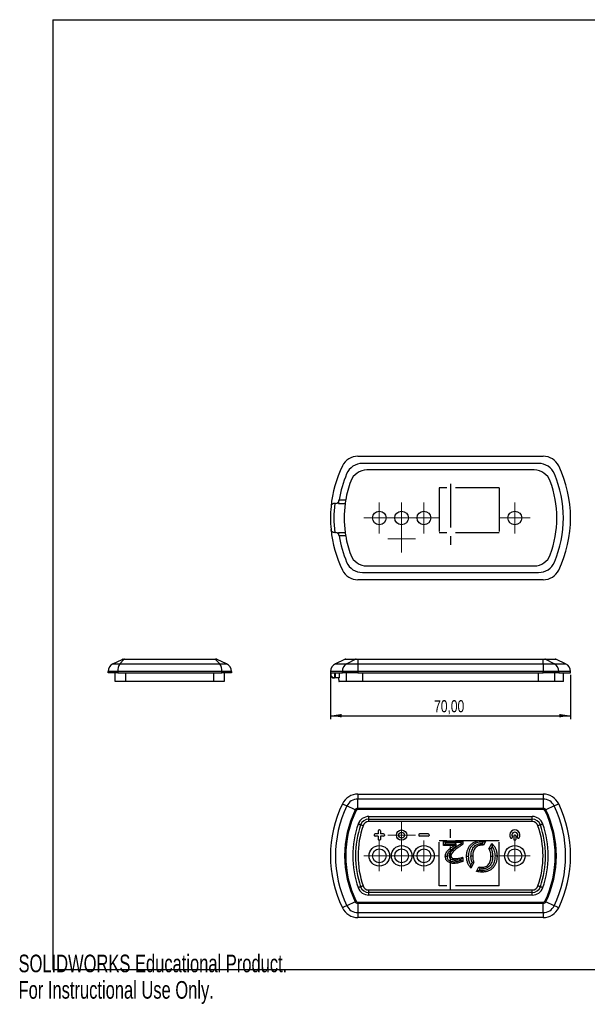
# Model space of a CAD drawing. Header units: millimetres. Extents: x 0 to 410, y 0 to 287.
# Tile 1 of 7: x 0 to 166, y 0 to 287. Entities that reach past the tile are written whole.
import ezdxf

# ---------------------------------------------------------------- set-up
doc = ezdxf.new("R2010")
doc.units = ezdxf.units.MM
doc.linetypes.add('CENTERX2', pattern=[20.32, 12.7, -2.54, 2.54, -2.54])
doc.layers.add('FORMAT', color=7, linetype='Continuous')
doc.styles.add('SLDTEXTSTYLE0', font='TXT', dxfattribs={"width": 0.75})
doc.styles.add('SLDTEXTSTYLE1', font='TXT', dxfattribs={"width": 0.7})
doc.dimstyles.new('SLDDIMSTYLE0', dxfattribs={"dimtxt": 3.5, "dimasz": 3.302, "dimexe": 0, "dimexo": 0.0625, "dimgap": 0.875, "dimtad": 1, "dimrnd": 1e-09, "dimzin": 12, "dimdsep": 46, "dimtxsty": 'SLDTEXTSTYLE0', "dimsah": 1, "dimcen": 0.09, "dimadec": 0, "dimazin": 3, "dimtfac": 1, "dimtofl": 0, "dimtmove": 0, "dimatfit": 3, "dimfxl": 1, "dimfrac": 2, "dimtolj": 1, "dimtzin": 12, "dimarcsym": 0})

# ---------------------------------------------------------------- blocks, each defined once
blk = doc.blocks.new('_D_3')
at = {"layer": 'FORMAT'}
for p, q in [((90.92, 95.92), (90.92, 83.02)), ((160.92, 95.92), (160.92, 83.02)), ((90.92, 84.02), (160.92, 84.02))]:
    blk.add_line(p, q, dxfattribs=at)
for points in [[(90.92, 84.02), (94.22, 83.51), (94.22, 84.52)], [(160.92, 84.02), (157.62, 84.52), (157.62, 83.51)]]:
    blk.add_solid(points, dxfattribs=at)
at = {"layer": 'FORMAT', "insert": (121.14, 88.53), "char_height": 3.5, "attachment_point": 1, "style": 'SLDTEXTSTYLE0'}
blk.add_mtext('70,00', dxfattribs=at)
blk = doc.blocks.new('SW_CENTERMARKSYMBOL_2')
at = {"color": 0, "linetype": 'Continuous', "lineweight": 0}
for p, q in [((0, 2.5), (0, 4.5)), ((-2.5, 0), (-4.5, 0)), ((0, 0), (-2.5, 0)), ((0, 0), (0, 2.5)), ((0, 0), (0, -2.5)), ((0, 0), (2.5, 0)), ((2.5, 0), (4.5, 0)), ((0, -2.5), (0, -4.5))]:
    blk.add_line(p, q, dxfattribs=at)
blk = doc.blocks.new('SW_CENTERMARKSYMBOL_3')
at = {"color": 0, "linetype": 'Continuous', "lineweight": 0}
for p, q in [((0, 2.5), (0, 4.5)), ((-2.5, 0), (-4.5, 0)), ((0, 0), (-2.5, 0)), ((0, 0), (0, 2.5)), ((0, 0), (0, -2.5)), ((0, 0), (2.5, 0)), ((2.5, 0), (4.5, 0)), ((0, -2.5), (0, -4.5))]:
    blk.add_line(p, q, dxfattribs=at)
blk = doc.blocks.new('SW_CENTERMARKSYMBOL_4')
at = {"color": 0, "linetype": 'Continuous', "lineweight": 0}
for p, q in [((0, 2.5), (0, 4.5)), ((-2.5, 0), (-4.5, 0)), ((0, 0), (-2.5, 0)), ((0, 0), (0, 2.5)), ((0, 0), (0, -2.5)), ((0, 0), (2.5, 0)), ((2.5, 0), (4.5, 0)), ((0, -2.5), (0, -4.5))]:
    blk.add_line(p, q, dxfattribs=at)
blk = doc.blocks.new('SW_CENTERMARKSYMBOL_5')
at = {"color": 0, "linetype": 'Continuous', "lineweight": 0}
for p, q in [((0, 2.5), (0, 4.5)), ((-2.5, 0), (-4.5, 0)), ((0, 0), (-2.5, 0)), ((0, 0), (0, 2.5)), ((0, 0), (0, -2.5)), ((0, 0), (2.5, 0)), ((2.5, 0), (4.5, 0)), ((0, -2.5), (0, -4.5))]:
    blk.add_line(p, q, dxfattribs=at)
blk = doc.blocks.new('SW_CENTERMARKSYMBOL_6')
at = {"color": 0, "linetype": 'Continuous', "lineweight": 0}
for p, q in [((0, 2.5), (0, 4)), ((-2.5, 0), (-4, 0)), ((0, 0), (-2.5, 0)), ((0, 0), (0, 2.5)), ((0, 0), (0, -2.5)), ((0, 0), (2.5, 0)), ((2.5, 0), (4, 0)), ((0, -2.5), (0, -4))]:
    blk.add_line(p, q, dxfattribs=at)
blk = doc.blocks.new('SW_CENTERMARKSYMBOL_7')
at = {"color": 0, "linetype": 'Continuous', "lineweight": 0}
for p, q in [((0, 2.5), (0, 4.5)), ((-2.5, 0), (-4.5, 0)), ((0, 0), (-2.5, 0)), ((0, 0), (0, 2.5)), ((0, 0), (0, -2.5)), ((0, 0), (2.5, 0)), ((2.5, 0), (4.5, 0)), ((0, -2.5), (0, -4.5))]:
    blk.add_line(p, q, dxfattribs=at)
blk = doc.blocks.new('SW_CENTERMARKSYMBOL_8')
at = {"color": 0, "linetype": 'Continuous', "lineweight": 0}
for p, q in [((0, 2.5), (0, 4.5)), ((-2.5, 0), (-4.5, 0)), ((0, 0), (-2.5, 0)), ((0, 0), (0, 2.5)), ((0, 0), (0, -2.5)), ((0, 0), (2.5, 0)), ((2.5, 0), (4.5, 0)), ((0, -2.5), (0, -4.5))]:
    blk.add_line(p, q, dxfattribs=at)
blk = doc.blocks.new('SW_CENTERMARKSYMBOL_9')
at = {"color": 0, "linetype": 'Continuous', "lineweight": 0}
for p, q in [((0, 2.5), (0, 4.5)), ((-2.5, 0), (-4.5, 0)), ((0, 0), (-2.5, 0)), ((0, 0), (0, 2.5)), ((0, 0), (0, -2.5)), ((0, 0), (2.5, 0)), ((2.5, 0), (4.5, 0)), ((0, -2.5), (0, -4.5))]:
    blk.add_line(p, q, dxfattribs=at)
blk = doc.blocks.new('SW_CENTERMARKSYMBOL_10')
at = {"color": 0, "linetype": 'Continuous', "lineweight": 0}
for p, q in [((0, 2.5), (0, 4.5)), ((-2.5, 0), (-4.5, 0)), ((0, 0), (-2.5, 0)), ((0, 0), (0, 2.5)), ((0, 0), (0, -2.5)), ((0, 0), (2.5, 0)), ((2.5, 0), (4.5, 0)), ((0, -2.5), (0, -4.5))]:
    blk.add_line(p, q, dxfattribs=at)
blk = doc.blocks.new('SW_CENTERMARKSYMBOL_11')
at = {"color": 0, "linetype": 'Continuous', "lineweight": 0}
for p, q in [((0, 2.5), (0, 4)), ((-2.5, 0), (-4, 0)), ((0, 0), (-2.5, 0)), ((0, 0), (0, 2.5)), ((0, 0), (0, -2.5)), ((0, 0), (2.5, 0)), ((2.5, 0), (4, 0)), ((0, -2.5), (0, -4))]:
    blk.add_line(p, q, dxfattribs=at)

msp = doc.modelspace()

# ---------------------------------------------------------------- linework, layer by layer
at = {"color": 7, "linetype": 'Continuous', "lineweight": 25}
for p, q in [((98.895, 159.675), (152.947, 159.675)), ((151.595, 157.575), (100.247, 157.575)), ((150.307, 155.675), (101.535, 155.675)), ((93.444, 146.925), (95.371, 146.925)), ((92.432, 145.925), (92.189, 145.925)), ((93.298, 145.925), (95.215, 145.925)), ((92.189, 137.425), (92.432, 137.425)), ((93.298, 137.425), (95.215, 137.425)), ((95.371, 136.425), (93.444, 136.425)), ((101.535, 127.675), (150.307, 127.675)), ((152.947, 123.675), (98.895, 123.675)), ((100.247, 125.775), (151.595, 125.775)), ((30.538, 100.516), (30.846, 100.516)), ((30.846, 100.516), (57.319, 100.516)), ((57.319, 100.516), (57.627, 100.516)), ((95.377, 100.516), (98.405, 100.516)), ((98.405, 100.516), (98.895, 100.516)), ((98.895, 100.446), (98.895, 100.516)), ((98.895, 100.516), (152.947, 100.516)), ((152.947, 100.446), (152.947, 100.516)), ((152.947, 100.516), (153.438, 100.516)), ((153.438, 100.516), (156.466, 100.516)), ((27.526, 99.189), (30.221, 100.446)), ((27.526, 99.189), (29.536, 99.189)), ((29.536, 99.189), (30.708, 100.446)), ((29.536, 99.189), (58.629, 99.189)), ((30.708, 100.446), (30.221, 100.446)), ((57.457, 100.446), (30.708, 100.446)), ((58.629, 99.189), (57.457, 100.446)), ((57.944, 100.446), (57.457, 100.446)), ((60.639, 99.189), (57.944, 100.446)), ((58.629, 99.189), (60.639, 99.189)), ((95.06, 100.446), (92.365, 99.189)), ((98.119, 100.446), (95.693, 99.189)), ((95.693, 99.189), (98.895, 99.189)), ((98.895, 100.446), (98.119, 100.446)), ((98.895, 100.446), (98.895, 99.189)), ((152.947, 100.446), (98.895, 100.446)), ((98.895, 99.189), (98.895, 96.924)), ((98.895, 99.189), (152.947, 99.189)), ((152.947, 99.189), (152.947, 100.446)), ((153.723, 100.446), (152.947, 100.446)), ((152.947, 99.189), (152.947, 96.924)), ((152.947, 99.189), (156.15, 99.189)), ((156.15, 99.189), (153.723, 100.446)), ((159.478, 99.189), (156.783, 100.446)), ((28.909, 96.924), (26.083, 96.924)), ((26.083, 96.516), (26.083, 96.924)), ((28.909, 96.516), (26.083, 96.516)), ((28.183, 94.016), (28.183, 96.516)), ((59.257, 96.924), (28.909, 96.924)), ((28.909, 96.924), (28.909, 96.516)), ((28.909, 96.516), (59.257, 96.516)), ((31.222, 96.516), (31.222, 94.016)), ((56.943, 94.016), (56.943, 96.516)), ((59.257, 96.516), (59.257, 96.924)), ((62.083, 96.924), (59.257, 96.924)), ((62.083, 96.516), (59.257, 96.516)), ((59.983, 96.516), (59.983, 94.016)), ((62.083, 96.924), (62.083, 96.516)), ((90.921, 96.924), (90.921, 96.016)), ((91.082, 96.016), (91.082, 96.516)), ((91.082, 96.516), (94.393, 96.516)), ((92.189, 95.016), (91.921, 95.016)), ((92.078, 96.516), (92.078, 95.022)), ((92.432, 95.016), (92.189, 95.016)), ((92.432, 95.016), (92.432, 96.516)), ((93.42, 95.016), (92.432, 95.016)), ((93.42, 96.516), (93.42, 95.016)), ((94.393, 96.516), (94.393, 96.924)), ((98.895, 96.924), (94.393, 96.924)), ((98.895, 96.516), (94.393, 96.516)), ((95.648, 94.016), (95.648, 96.516)), ((98.895, 96.924), (98.895, 96.516)), ((152.947, 96.924), (98.895, 96.924)), ((98.895, 96.516), (152.947, 96.516)), ((100.247, 96.516), (100.247, 94.016)), ((151.595, 94.016), (151.595, 96.516)), ((152.947, 96.516), (152.947, 96.924)), ((157.45, 96.924), (152.947, 96.924)), ((157.45, 96.516), (152.947, 96.516)), ((156.195, 96.516), (156.195, 94.016)), ((157.45, 96.924), (157.45, 96.516)), ((157.45, 96.516), (160.921, 96.516)), ((158.821, 94.016), (158.821, 96.516)), ((160.921, 96.516), (160.921, 96.924)), ((31.222, 94.016), (28.183, 94.016)), ((56.943, 94.016), (31.222, 94.016)), ((59.983, 94.016), (56.943, 94.016)), ((95.648, 94.016), (93.444, 94.016)), ((100.247, 94.016), (95.648, 94.016)), ((151.595, 94.016), (100.247, 94.016)), ((156.195, 94.016), (151.595, 94.016)), ((158.821, 94.016), (156.195, 94.016)), ((98.895, 61.15), (98.895, 59.706)), ((98.895, 61.15), (152.947, 61.15)), ((152.947, 61.15), (152.947, 59.706)), ((98.119, 56.525), (95.693, 57.696)), ((152.947, 59.706), (98.895, 59.706)), ((98.895, 57.012), (98.895, 59.706)), ((152.947, 59.706), (152.947, 57.012)), ((156.15, 57.696), (153.723, 56.525)), ((98.895, 56.695), (98.895, 57.012)), ((98.895, 57.012), (152.947, 57.012)), ((152.947, 56.695), (98.895, 56.695)), ((102.091, 54.611), (149.752, 54.611)), ((102.091, 53.861), (102.091, 54.611)), ((149.752, 53.861), (149.752, 54.611)), ((152.947, 56.695), (152.947, 57.012)), ((102.091, 53.861), (149.752, 53.861)), ((102.091, 53.111), (102.091, 53.861)), ((149.752, 53.111), (102.091, 53.111)), ((149.752, 53.111), (149.752, 53.861)), ((103.671, 49.271), (103.671, 49.121)), ((104.846, 49.521), (103.921, 49.521)), ((104.846, 48.871), (103.921, 48.871)), ((104.846, 50.446), (104.846, 49.521)), ((104.846, 48.871), (104.846, 47.946)), ((105.246, 50.696), (105.096, 50.696)), ((105.496, 50.446), (105.496, 49.521)), ((106.421, 49.521), (105.496, 49.521)), ((106.421, 48.871), (105.496, 48.871)), ((105.496, 48.871), (105.496, 47.946)), ((106.671, 49.271), (106.671, 49.121)), ((116.653, 49.271), (116.653, 49.121)), ((119.403, 49.521), (116.903, 49.521)), ((119.403, 48.871), (116.903, 48.871)), ((119.653, 49.271), (119.653, 49.121)), ((144.346, 48.941), (144.346, 47.946)), ((144.746, 49.191), (144.596, 49.191)), ((144.996, 48.941), (144.996, 47.946)), ((105.246, 47.696), (105.096, 47.696)), ((123.867, 47.525), (129.539, 47.525)), ((123.867, 46.131), (123.867, 47.525)), ((125.626, 46.131), (123.867, 46.131)), ((129.039, 47.025), (124.367, 47.025)), ((124.367, 47.025), (124.367, 46.631)), ((124.367, 46.631), (125.623, 46.631)), ((127, 46.156), (127, 46.184)), ((127.5, 46.714), (127.5, 45.893)), ((129.039, 46.772), (129.039, 47.025)), ((129.539, 47.525), (129.539, 46.505)), ((135.255, 46.751), (135.466, 47.136)), ((136.25, 47.525), (135.534, 46.221)), ((137.131, 45.23), (137.946, 46.713)), ((143.913, 48.437), (143.805, 48.33)), ((144.746, 47.696), (144.596, 47.696)), ((145.43, 48.437), (145.537, 48.33)), ((138.067, 45.896), (137.709, 45.244)), ((128.972, 41.827), (128.972, 42.056)), ((129.472, 42.708), (129.472, 41.5)), ((131.799, 40.465), (132.203, 41.2)), ((132.761, 41.175), (131.883, 39.579)), ((133.497, 38.618), (134.207, 39.911)), ((134.464, 39.339), (134.253, 38.956)), ((102.091, 32.439), (102.091, 33.189)), ((102.091, 33.189), (149.752, 33.189)), ((102.091, 31.689), (102.091, 32.439)), ((149.752, 32.439), (102.091, 32.439)), ((149.752, 31.689), (102.091, 31.689)), ((149.752, 32.439), (149.752, 33.189)), ((149.752, 31.689), (149.752, 32.439)), ((98.119, 29.775), (95.693, 28.604)), ((98.895, 29.605), (152.947, 29.605)), ((98.895, 29.288), (98.895, 29.605)), ((152.947, 29.288), (98.895, 29.288)), ((98.895, 29.288), (98.895, 26.593)), ((152.947, 29.288), (152.947, 29.605)), ((152.947, 26.593), (152.947, 29.288)), ((156.15, 28.604), (153.723, 29.775)), ((98.895, 26.593), (152.947, 26.593)), ((98.895, 26.593), (98.895, 25.15)), ((152.947, 26.593), (152.947, 25.15)), ((152.947, 25.15), (98.895, 25.15))]:
    msp.add_line(p, q, dxfattribs=at)
at = {"color": 7, "linetype": 'CENTERX2'}
for p, q in [((140.12, 150.425), (122.62, 150.425)), ((122.62, 150.425), (122.62, 137.3)), ((125.921, 151.636), (125.921, 131.714)), ((140.12, 150.425), (140.12, 137.3)), ((140.12, 137.3), (122.62, 137.3)), ((125.921, 33.189), (125.921, 53.111)), ((122.62, 34.4), (122.62, 47.525)), ((140.12, 47.525), (122.62, 47.525)), ((140.12, 34.4), (140.12, 47.525)), ((140.12, 34.4), (122.62, 34.4))]:
    msp.add_line(p, q, dxfattribs=at)
at = {"color": 8, "linetype": 'Continuous', "lineweight": 25}
for p, q in [((92.365, 99.189), (95.693, 99.189)), ((98.119, 100.446), (95.06, 100.446)), ((156.783, 100.446), (153.723, 100.446)), ((156.15, 99.189), (159.478, 99.189)), ((94.393, 96.924), (90.921, 96.924)), ((90.921, 96.016), (91.082, 96.016)), ((160.921, 96.924), (157.45, 96.924))]:
    msp.add_line(p, q, dxfattribs=at)
at = {"color": 7, "linetype": 'Continuous', "lineweight": 25, "flags": 128}
for points in [[(95.693, 57.696), (95.414, 57.831), (95.16, 57.954), (94.935, 58.062), (94.745, 58.154), (94.593, 58.227), (94.483, 58.28), (94.415, 58.313), (94.393, 58.324)], [(157.45, 58.324), (157.428, 58.313), (157.36, 58.28), (157.249, 58.227), (157.098, 58.154), (156.908, 58.062), (156.683, 57.954), (156.429, 57.831), (156.15, 57.696)], [(98.405, 56.387), (98.368, 56.405), (98.331, 56.422), (98.295, 56.44), (98.259, 56.457), (98.223, 56.475), (98.188, 56.492), (98.153, 56.508), (98.119, 56.525)], [(153.438, 56.387), (153.475, 56.405), (153.512, 56.422), (153.548, 56.44), (153.584, 56.457), (153.62, 56.475), (153.655, 56.492), (153.69, 56.508), (153.723, 56.525)], [(99.728, 52.178), (99.715, 52.183), (99.674, 52.197), (99.609, 52.22), (99.521, 52.25), (99.413, 52.287), (99.291, 52.33), (99.158, 52.376), (99.02, 52.424)], [(100.437, 51.933), (100.299, 51.981), (100.166, 52.027), (100.043, 52.069), (99.936, 52.107), (99.848, 52.137), (99.782, 52.16), (99.742, 52.174), (99.728, 52.178)], [(152.115, 52.178), (152.101, 52.174), (152.061, 52.16), (151.995, 52.137), (151.907, 52.107), (151.8, 52.069), (151.677, 52.027), (151.544, 51.981), (151.406, 51.933)], [(152.823, 52.424), (152.685, 52.376), (152.552, 52.33), (152.43, 52.287), (152.322, 52.25), (152.234, 52.22), (152.169, 52.197), (152.128, 52.183), (152.115, 52.178)], [(124.367, 47.025), (124.28, 47.112), (124.196, 47.196), (124.117, 47.275), (124.045, 47.346), (123.984, 47.408), (123.934, 47.458), (123.897, 47.495), (123.874, 47.517), (123.867, 47.525)], [(124.367, 46.631), (124.269, 46.533), (124.175, 46.439), (124.089, 46.353), (124.013, 46.277), (123.951, 46.215), (123.905, 46.169), (123.876, 46.14), (123.867, 46.131)], [(129.039, 47.025), (129.126, 47.112), (129.21, 47.196), (129.289, 47.275), (129.361, 47.346), (129.422, 47.408), (129.472, 47.458), (129.509, 47.495), (129.532, 47.517), (129.539, 47.525)], [(99.728, 34.121), (99.715, 34.117), (99.674, 34.103), (99.609, 34.08), (99.521, 34.05), (99.413, 34.012), (99.291, 33.97), (99.158, 33.924), (99.02, 33.876)], [(100.437, 34.367), (100.299, 34.319), (100.166, 34.273), (100.043, 34.23), (99.936, 34.193), (99.848, 34.163), (99.782, 34.14), (99.742, 34.126), (99.728, 34.121)], [(152.115, 34.121), (152.101, 34.126), (152.061, 34.14), (151.995, 34.163), (151.907, 34.193), (151.8, 34.23), (151.677, 34.273), (151.544, 34.319), (151.406, 34.367)], [(152.823, 33.876), (152.685, 33.924), (152.552, 33.97), (152.43, 34.012), (152.322, 34.05), (152.234, 34.08), (152.169, 34.103), (152.128, 34.117), (152.115, 34.121)], [(98.119, 29.775), (98.153, 29.792), (98.188, 29.808), (98.223, 29.825), (98.259, 29.842), (98.295, 29.86), (98.331, 29.878), (98.368, 29.895), (98.405, 29.913)], [(153.723, 29.775), (153.69, 29.792), (153.655, 29.808), (153.62, 29.825), (153.584, 29.842), (153.548, 29.86), (153.512, 29.878), (153.475, 29.895), (153.438, 29.913)], [(95.693, 28.604), (95.414, 28.469), (95.16, 28.346), (94.935, 28.238), (94.745, 28.146), (94.593, 28.073), (94.483, 28.019), (94.415, 27.987), (94.393, 27.976)], [(157.45, 27.976), (157.428, 27.987), (157.36, 28.019), (157.249, 28.073), (157.098, 28.146), (156.908, 28.238), (156.683, 28.346), (156.429, 28.469), (156.15, 28.604)]]:
    msp.add_lwpolyline(points, dxfattribs=at)
at = {"color": 7, "linetype": 'Continuous', "lineweight": 25}
for centre, radius in [((105.171, 141.675), 2), ((111.671, 141.675), 2), ((118.171, 141.675), 2), ((144.671, 141.675), 2), ((111.671, 49.196), 1.5), ((111.671, 49.196), 0.85), ((105.171, 43.15), 3), ((111.671, 43.15), 3), ((118.171, 43.15), 3), ((144.671, 43.15), 3), ((105.171, 43.15), 2), ((111.671, 43.15), 2), ((118.171, 43.15), 2), ((144.671, 43.15), 2)]:
    msp.add_circle(centre, radius, dxfattribs=at)
for centre, radius, start, end in [((98.895, 154.675), 5, 90, 154.22854), ((152.947, 154.675), 5, 25.77146, 90), ((125.821, 141.675), 34.9, 154.22854, 174.49859), ((100.247, 152.575), 5, 90, 156.91562), ((101.535, 150.675), 5, 90, 159.66611), ((150.307, 150.675), 5, 20.33389, 90), ((151.595, 152.575), 5, 23.08438, 90), ((126.021, 141.675), 34.9, 334.22854, 25.77146), ((125.821, 141.675), 32.8, 156.91562, 170.78956), ((125.821, 141.675), 30.9, 159.66611, 170.21783), ((126.021, 141.675), 30.9, 339.66611, 20.33389), ((126.021, 141.675), 32.8, 336.91562, 23.08438), ((92.432, 146.925), 1, 270, 351.06433), ((125.821, 141.675), 34.9, 174.49859, 185.50141), ((125.821, 141.675), 33.9, 172.79795, 187.20205), ((125.821, 141.675), 30.9, 172.09445, 187.90555), ((125.821, 141.675), 34.9, 185.50141, 205.77146), ((92.432, 136.425), 1, 8.93567, 90), ((125.821, 141.675), 32.8, 189.21044, 203.08438), ((125.821, 141.675), 30.9, 189.78217, 200.33389), ((101.535, 132.675), 5, 200.33389, 270), ((150.307, 132.675), 5, 270, 339.66611), ((98.895, 128.675), 5, 205.77146, 270), ((100.247, 130.775), 5, 203.08438, 270), ((151.595, 130.775), 5, 270, 336.91562), ((152.947, 128.675), 5, 270, 334.22854), ((30.538, 99.766), 0.75, 90, 115), ((30.857, 100.324), 0.192, 93.31867, 140.71513), ((57.308, 100.324), 0.192, 39.28487, 86.68133), ((57.627, 99.766), 0.75, 65, 90), ((95.377, 99.766), 0.75, 90, 115), ((98.406, 99.896), 0.62, 90.11579, 117.54461), ((153.437, 99.896), 0.62, 62.45539, 89.88421), ((156.466, 99.766), 0.75, 65, 90), ((28.583, 96.924), 2.5, 115, 180), ((32.463, 97.159), 3.562, 145.2482, 183.78774), ((55.702, 97.159), 3.562, 356.21226, 34.7518), ((59.583, 96.924), 2.5, 0, 65), ((93.421, 96.924), 2.5, 115, 180), ((96.922, 96.978), 2.53, 119.07127, 181.24262), ((154.921, 96.978), 2.53, 358.75738, 60.92873), ((158.421, 96.924), 2.5, 0, 65), ((91.921, 96.016), 1, 180, 270), ((98.895, 56.15), 5, 90, 154.22854), ((152.947, 56.15), 5, 25.77146, 90), ((125.821, 43.15), 34.9, 154.22854, 205.77146), ((125.821, 43.15), 33.457, 154.22854, 205.77146), ((98.895, 56.15), 3.557, 90, 154.22854), ((152.947, 56.15), 3.557, 25.77146, 90), ((126.021, 43.15), 33.457, 334.22854, 25.77146), ((126.021, 43.15), 34.9, 334.22854, 25.77146), ((125.821, 43.15), 30.762, 154.22854, 205.77146), ((125.821, 43.15), 30.445, 154.22854, 205.77146), ((98.895, 56.15), 0.862, 90, 154.22854), ((98.895, 56.15), 0.545, 90, 154.22854), ((102.091, 51.361), 3.25, 90, 160.91395), ((149.752, 51.361), 3.25, 19.08605, 90), ((152.947, 56.15), 0.862, 25.77146, 90), ((152.947, 56.15), 0.545, 25.77146, 90), ((126.021, 43.15), 30.445, 334.22854, 25.77146), ((126.021, 43.15), 30.762, 334.22854, 25.77146), ((125.821, 43.15), 28.361, 160.91395, 199.08605), ((125.821, 43.15), 27.611, 160.91395, 199.08605), ((125.821, 43.15), 26.861, 160.91395, 199.08605), ((102.091, 51.361), 2.5, 90, 160.91395), ((102.091, 51.361), 1.75, 90, 160.91395), ((149.752, 51.361), 2.5, 19.08605, 90), ((149.752, 51.361), 1.75, 19.08605, 90), ((126.021, 43.15), 26.861, 340.91395, 19.08605), ((126.021, 43.15), 27.611, 340.91395, 19.08605), ((126.021, 43.15), 28.361, 340.91395, 19.08605), ((103.921, 49.271), 0.25, 90, 180), ((103.921, 49.121), 0.25, 180, 270), ((105.096, 50.446), 0.25, 90, 180), ((105.246, 50.446), 0.25, 0, 90), ((106.421, 49.271), 0.25, 0, 90), ((106.421, 49.121), 0.25, 270, 0), ((116.903, 49.271), 0.25, 90, 180), ((116.903, 49.121), 0.25, 180, 270), ((119.403, 49.271), 0.25, 0, 90), ((119.403, 49.121), 0.25, 270, 0), ((144.671, 49.196), 1.5, 326.53696, 213.46304), ((144.671, 49.196), 0.852, 328.11369, 211.88631), ((144.596, 48.941), 0.25, 90, 180), ((144.746, 48.941), 0.25, 0, 90), ((105.096, 47.946), 0.25, 180, 270), ((105.246, 47.946), 0.25, 270, 0), ((143.629, 48.507), 0.25, 213.46304, 315), ((143.736, 48.614), 0.25, 315, 31.88631), ((144.596, 47.946), 0.25, 180, 270), ((144.746, 47.946), 0.25, 270, 0), ((145.607, 48.614), 0.25, 148.11369, 225), ((145.714, 48.507), 0.25, 225, 326.53696), ((102.091, 34.939), 3.25, 199.08605, 270), ((102.091, 34.939), 2.5, 199.08605, 270), ((102.091, 34.939), 1.75, 199.08605, 270), ((149.752, 34.939), 1.75, 270, 340.91395), ((149.752, 34.939), 2.5, 270, 340.91395), ((149.752, 34.939), 3.25, 270, 340.91395), ((98.895, 30.15), 0.862, 205.77146, 270), ((98.895, 30.15), 0.545, 205.77146, 270), ((152.947, 30.15), 0.545, 270, 334.22854), ((152.947, 30.15), 0.862, 270, 334.22854), ((98.895, 30.15), 5, 205.77146, 270), ((98.895, 30.15), 3.557, 205.77146, 270), ((152.947, 30.15), 3.557, 270, 334.22854), ((152.947, 30.15), 5, 270, 334.22854)]:
    msp.add_arc(centre, radius, start, end, dxfattribs=at)
for points, knots in [([(93.298, 145.925), (93.298, 145.925), (93.301, 145.952), (93.315, 146.053), (93.325, 146.128), (93.351, 146.313), (93.367, 146.424), (93.403, 146.664), (93.423, 146.794), (93.444, 146.925)], [0, 0, 0, 0, 0.25, 0.25, 0.5, 0.5, 0.75, 0.75, 1, 1, 1, 1]), ([(95.371, 146.925), (95.348, 146.794), (95.327, 146.666), (95.288, 146.424), (95.271, 146.314), (95.23, 146.036), (95.215, 145.925), (95.215, 145.925)], [0, 0, 0, 0, 0.25, 0.25, 0.5, 0.5, 1, 1, 1, 1]), ([(92.078, 145.925), (91.926, 145.925), (91.783, 145.89), (91.538, 145.778), (91.436, 145.702), (91.272, 145.53), (91.21, 145.434), (91.12, 145.234), (91.092, 145.128), (91.082, 145.021)], [0, 0, 0, 0, 0.25, 0.25, 0.5, 0.5, 0.75, 0.75, 1, 1, 1, 1]), ([(92.078, 137.425), (91.926, 137.425), (91.783, 137.46), (91.538, 137.573), (91.436, 137.649), (91.272, 137.821), (91.21, 137.917), (91.12, 138.116), (91.092, 138.223), (91.082, 138.33)], [0, 0, 0, 0, 0.25, 0.25, 0.5, 0.5, 0.75, 0.75, 1, 1, 1, 1]), ([(93.444, 136.425), (93.423, 136.556), (93.403, 136.685), (93.367, 136.927), (93.351, 137.037), (93.312, 137.315), (93.298, 137.425), (93.298, 137.425)], [0, 0, 0, 0, 0.25, 0.25, 0.5, 0.5, 1, 1, 1, 1]), ([(95.215, 137.425), (95.215, 137.425), (95.219, 137.399), (95.233, 137.298), (95.244, 137.223), (95.271, 137.038), (95.288, 136.926), (95.327, 136.687), (95.348, 136.556), (95.371, 136.425)], [0, 0, 0, 0, 0.25, 0.25, 0.5, 0.5, 0.75, 0.75, 1, 1, 1, 1]), ([(92.078, 95.022), (91.926, 95.039), (91.783, 95.089), (91.538, 95.226), (91.436, 95.312), (91.272, 95.498), (91.21, 95.599), (91.12, 95.803), (91.092, 95.911), (91.082, 96.016)], [0, 0, 0, 0, 0.25, 0.25, 0.5, 0.5, 0.75, 0.75, 1, 1, 1, 1]), ([(93.298, 95.016), (93.298, 94.883), (93.301, 94.753), (93.315, 94.51), (93.325, 94.399), (93.351, 94.215), (93.367, 94.141), (93.403, 94.042), (93.423, 94.016), (93.444, 94.016)], [0, 0, 0, 0, 0.25, 0.25, 0.5, 0.5, 0.75, 0.75, 1, 1, 1, 1]), ([(124.402, 43.033), (124.404, 43.122), (124.407, 43.211), (124.428, 43.387), (124.446, 43.475), (124.514, 43.731), (124.584, 43.893), (124.757, 44.204), (124.856, 44.35), (125.076, 44.624), (125.197, 44.752), (125.387, 44.938), (125.451, 44.999), (125.583, 45.116), (125.65, 45.172), (125.856, 45.338), (125.995, 45.445), (126.419, 45.758), (126.71, 45.957), (127, 46.156)], [0, 0, 0, 0, 0.0625, 0.0625, 0.125, 0.125, 0.25, 0.25, 0.375, 0.375, 0.5, 0.5, 0.5625, 0.5625, 0.625, 0.625, 0.75, 0.75, 1, 1, 1, 1]), ([(125.549, 43.16), (125.555, 43.269), (125.563, 43.377), (125.605, 43.586), (125.638, 43.689), (125.767, 43.989), (125.886, 44.17), (126.153, 44.51), (126.301, 44.671), (126.61, 44.972), (126.773, 45.113), (127.105, 45.389), (127.275, 45.522), (127.62, 45.784), (127.796, 45.909), (128.325, 46.284), (128.68, 46.53), (129.039, 46.772)], [0, 0, 0, 0, 0.0625, 0.0625, 0.125, 0.125, 0.25, 0.25, 0.375, 0.375, 0.5, 0.5, 0.625, 0.625, 0.75, 0.75, 1, 1, 1, 1]), ([(125.623, 46.631), (125.678, 46.631), (125.733, 46.632), (125.788, 46.633), (125.917, 46.635), (126.046, 46.639), (126.175, 46.644), (126.293, 46.648), (126.41, 46.653), (126.527, 46.659), (126.645, 46.664), (126.762, 46.671), (126.879, 46.678), (126.996, 46.685), (127.114, 46.691), (127.231, 46.698), (127.321, 46.703), (127.41, 46.709), (127.5, 46.714)], [0, 0, 0, 0, 0.000165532, 0.000165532, 0.000165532, 0.0005528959, 0.0005528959, 0.0005528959, 0.0009052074, 0.0009052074, 0.0009052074, 0.0012575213, 0.0012575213, 0.0012575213, 0.0016098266, 0.0016098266, 0.0016098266, 0.0018797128, 0.0018797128, 0.0018797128, 0.0018797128]), ([(125.626, 46.131), (125.626, 46.131), (125.625, 46.185), (125.624, 46.369), (125.623, 46.5), (125.623, 46.631)], [0, 0, 0, 0, 0.5, 0.5, 1, 1, 1, 1]), ([(127, 46.184), (126.969, 46.182), (126.939, 46.18), (126.908, 46.179), (126.789, 46.172), (126.67, 46.165), (126.551, 46.159), (126.432, 46.154), (126.313, 46.149), (126.194, 46.144), (126.062, 46.139), (125.929, 46.135), (125.796, 46.133), (125.74, 46.132), (125.683, 46.131), (125.626, 46.131)], [0, 0, 0, 0, 0.0000924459, 0.0000924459, 0.0000924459, 0.000449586, 0.000449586, 0.000449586, 0.0008071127, 0.0008071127, 0.0008071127, 0.0012049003, 0.0012049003, 0.0012049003, 0.0013757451, 0.0013757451, 0.0013757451, 0.0013757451]), ([(129.539, 46.505), (129.196, 46.275), (128.853, 46.043), (128.345, 45.686), (128.176, 45.567), (127.84, 45.325), (127.675, 45.199), (127.35, 44.943), (127.191, 44.812), (126.88, 44.54), (126.731, 44.397), (126.453, 44.089), (126.322, 43.927), (126.168, 43.658), (126.123, 43.562), (126.065, 43.364), (126.056, 43.261), (126.049, 43.158)], [0, 0, 0, 0, 0.25, 0.25, 0.375, 0.375, 0.5, 0.5, 0.625, 0.625, 0.75, 0.75, 0.875, 0.875, 0.9375, 0.9375, 1, 1, 1, 1]), ([(127, 46.184), (127, 46.184), (127.021, 46.206), (127.088, 46.277), (127.132, 46.324), (127.277, 46.477), (127.389, 46.596), (127.5, 46.714)], [0, 0, 0, 0, 0.25, 0.25, 0.5, 0.5, 1, 1, 1, 1]), ([(127, 46.156), (127, 46.156), (127.063, 46.123), (127.252, 46.024), (127.377, 45.958), (127.5, 45.893)], [0, 0, 0, 0, 0.5, 0.5, 1, 1, 1, 1]), ([(129.539, 46.505), (129.539, 46.505), (129.477, 46.538), (129.287, 46.64), (129.162, 46.706), (129.039, 46.772)], [0, 0, 0, 0, 0.5, 0.5, 1, 1, 1, 1]), ([(130.613, 43.025), (130.616, 43.176), (130.619, 43.328), (130.637, 43.63), (130.653, 43.78), (130.719, 44.23), (130.787, 44.523), (130.975, 45.094), (131.095, 45.375), (131.393, 45.898), (131.57, 46.141), (131.985, 46.585), (132.215, 46.779), (132.716, 47.108), (132.991, 47.246), (133.553, 47.458), (133.845, 47.534), (134.295, 47.607), (134.445, 47.624), (134.747, 47.644), (134.898, 47.648), (135.049, 47.652)], [0, 0, 0, 0, 0.0625, 0.0625, 0.125, 0.125, 0.25, 0.25, 0.375, 0.375, 0.5, 0.5, 0.625, 0.625, 0.75, 0.75, 0.875, 0.875, 0.9375, 0.9375, 1, 1, 1, 1]), ([(135.049, 47.152), (134.915, 47.148), (134.78, 47.145), (134.51, 47.128), (134.376, 47.113), (133.976, 47.05), (133.715, 46.983), (133.212, 46.796), (132.967, 46.674), (132.52, 46.381), (132.315, 46.208), (131.947, 45.81), (131.792, 45.592), (131.53, 45.123), (131.426, 44.871), (131.262, 44.361), (131.204, 44.099), (131.147, 43.698), (131.133, 43.564), (131.118, 43.295), (131.116, 43.16), (131.113, 43.025)], [0, 0, 0, 0, 0.0625, 0.0625, 0.125, 0.125, 0.25, 0.25, 0.375, 0.375, 0.5, 0.5, 0.625, 0.625, 0.75, 0.75, 0.875, 0.875, 0.9375, 0.9375, 1, 1, 1, 1]), ([(131.887, 43.025), (131.891, 43.256), (131.897, 43.486), (131.951, 43.945), (131.992, 44.171), (132.111, 44.612), (132.188, 44.829), (132.384, 45.248), (132.502, 45.449), (132.784, 45.814), (132.943, 45.979), (133.305, 46.269), (133.5, 46.388), (133.918, 46.576), (134.14, 46.647), (134.476, 46.715), (134.59, 46.732), (134.818, 46.752), (134.934, 46.755), (135.049, 46.757)], [0, 0, 0, 0, 0.125, 0.125, 0.25, 0.25, 0.375, 0.375, 0.5, 0.5, 0.625, 0.625, 0.75, 0.75, 0.875, 0.875, 0.9375, 0.9375, 1, 1, 1, 1]), ([(135.049, 46.257), (134.95, 46.255), (134.851, 46.253), (134.655, 46.236), (134.558, 46.221), (134.269, 46.163), (134.079, 46.101), (133.722, 45.938), (133.555, 45.833), (133.25, 45.579), (133.117, 45.434), (132.883, 45.113), (132.787, 44.939), (132.628, 44.576), (132.566, 44.389), (132.47, 44.009), (132.437, 43.814), (132.395, 43.42), (132.39, 43.223), (132.388, 43.025)], [0, 0, 0, 0, 0.0625, 0.0625, 0.125, 0.125, 0.25, 0.25, 0.375, 0.375, 0.5, 0.5, 0.625, 0.625, 0.75, 0.75, 0.875, 0.875, 1, 1, 1, 1]), ([(135.049, 47.652), (135.251, 47.647), (135.453, 47.641), (135.855, 47.602), (136.054, 47.57), (136.25, 47.525)], [0, 0, 0, 0, 0.5, 0.5, 1, 1, 1, 1]), ([(135.049, 47.652), (135.049, 47.652), (135.049, 47.597), (135.049, 47.413), (135.049, 47.282), (135.049, 47.152)], [0, 0, 0, 0, 0.5, 0.5, 1, 1, 1, 1]), ([(135.049, 46.257), (135.049, 46.257), (135.049, 46.311), (135.049, 46.496), (135.049, 46.627), (135.049, 46.757)], [0, 0, 0, 0, 0.5, 0.5, 1, 1, 1, 1]), ([(135.534, 46.221), (135.454, 46.234), (135.373, 46.243), (135.211, 46.254), (135.13, 46.256), (135.049, 46.257)], [0, 0, 0, 0, 0.5, 0.5, 1, 1, 1, 1]), ([(135.534, 46.221), (135.534, 46.221), (135.525, 46.239), (135.494, 46.301), (135.472, 46.345), (135.393, 46.499), (135.325, 46.626), (135.255, 46.751)], [0, 0, 0, 0, 0.25, 0.25, 0.5, 0.5, 1, 1, 1, 1]), ([(136.25, 47.525), (136.25, 47.525), (136.209, 47.506), (136.093, 47.453), (136.02, 47.419), (135.793, 47.309), (135.627, 47.224), (135.466, 47.136)], [0, 0, 0, 0, 0.25, 0.25, 0.5, 0.5, 1, 1, 1, 1]), ([(137.946, 46.713), (138.081, 46.603), (138.207, 46.485), (138.442, 46.233), (138.552, 46.097), (138.85, 45.674), (139.008, 45.37), (139.197, 44.889), (139.25, 44.723), (139.339, 44.391), (139.375, 44.224), (139.433, 43.886), (139.454, 43.716), (139.479, 43.371), (139.483, 43.198), (139.486, 43.025)], [0, 0, 0, 0, 0.125, 0.125, 0.25, 0.25, 0.5, 0.5, 0.625, 0.625, 0.75, 0.75, 0.875, 0.875, 1, 1, 1, 1]), ([(137.946, 46.713), (137.946, 46.713), (137.954, 46.675), (137.975, 46.559), (137.988, 46.485), (138.026, 46.249), (138.05, 46.071), (138.067, 45.896)], [0, 0, 0, 0, 0.25, 0.25, 0.5, 0.5, 1, 1, 1, 1]), ([(127.5, 45.893), (127.225, 45.704), (126.95, 45.517), (126.542, 45.228), (126.407, 45.13), (126.143, 44.927), (126.011, 44.825), (125.759, 44.607), (125.638, 44.488), (125.409, 44.245), (125.303, 44.116), (125.119, 43.836), (125.035, 43.688), (124.954, 43.451), (124.934, 43.369), (124.907, 43.202), (124.904, 43.117), (124.902, 43.033)], [0, 0, 0, 0, 0.25, 0.25, 0.375, 0.375, 0.5, 0.5, 0.625, 0.625, 0.75, 0.75, 0.875, 0.875, 0.9375, 0.9375, 1, 1, 1, 1]), ([(127.202, 41.828), (127.102, 41.831), (127.002, 41.834), (126.803, 41.853), (126.704, 41.87), (126.51, 41.916), (126.416, 41.947), (126.232, 42.025), (126.143, 42.074), (125.898, 42.247), (125.762, 42.402), (125.631, 42.669), (125.598, 42.766), (125.559, 42.961), (125.554, 43.061), (125.549, 43.16)], [0, 0, 0, 0, 0.125, 0.125, 0.25, 0.25, 0.375, 0.375, 0.5, 0.5, 0.75, 0.75, 0.875, 0.875, 1, 1, 1, 1]), ([(126.049, 43.158), (126.049, 43.158), (125.995, 43.158), (125.81, 43.159), (125.679, 43.16), (125.549, 43.16)], [0, 0, 0, 0, 0.5, 0.5, 1, 1, 1, 1]), ([(126.049, 43.158), (126.053, 43.091), (126.056, 43.023), (126.083, 42.892), (126.107, 42.828), (126.205, 42.653), (126.307, 42.558), (126.544, 42.426), (126.672, 42.386), (126.937, 42.337), (127.072, 42.332), (127.206, 42.328)], [0, 0, 0, 0, 0.125, 0.125, 0.25, 0.25, 0.5, 0.5, 0.75, 0.75, 1, 1, 1, 1]), ([(137.131, 45.23), (137.131, 45.23), (137.206, 45.234), (137.426, 45.241), (137.568, 45.244), (137.709, 45.244)], [0, 0, 0, 0, 0.5, 0.5, 1, 1, 1, 1]), ([(137.711, 43.025), (137.709, 43.219), (137.704, 43.412), (137.664, 43.796), (137.633, 43.987), (137.495, 44.552), (137.352, 44.908), (137.131, 45.23)], [0, 0, 0, 0, 0.25, 0.25, 0.5, 0.5, 1, 1, 1, 1]), ([(137.709, 45.244), (137.802, 45.075), (137.879, 44.9), (138.009, 44.54), (138.062, 44.355), (138.142, 43.979), (138.169, 43.79), (138.205, 43.409), (138.209, 43.217), (138.212, 43.025)], [0, 0, 0, 0, 0.25, 0.25, 0.5, 0.5, 0.75, 0.75, 1, 1, 1, 1]), ([(138.986, 43.025), (138.984, 43.153), (138.981, 43.282), (138.967, 43.538), (138.956, 43.665), (138.905, 44.044), (138.852, 44.294), (138.707, 44.788), (138.609, 45.029), (138.375, 45.483), (138.235, 45.697), (138.067, 45.896)], [0, 0, 0, 0, 0.125, 0.125, 0.25, 0.25, 0.5, 0.5, 0.75, 0.75, 1, 1, 1, 1]), ([(126.992, 40.933), (126.835, 40.936), (126.678, 40.94), (126.367, 40.975), (126.212, 41.003), (125.907, 41.078), (125.759, 41.128), (125.472, 41.251), (125.333, 41.328), (125.075, 41.509), (124.957, 41.614), (124.755, 41.853), (124.665, 41.984), (124.529, 42.264), (124.478, 42.413), (124.414, 42.72), (124.406, 42.876), (124.402, 43.033)], [0, 0, 0, 0, 0.125, 0.125, 0.25, 0.25, 0.375, 0.375, 0.5, 0.5, 0.625, 0.625, 0.75, 0.75, 0.875, 0.875, 1, 1, 1, 1]), ([(124.402, 43.033), (124.402, 43.033), (124.456, 43.033), (124.64, 43.033), (124.772, 43.033), (124.902, 43.033)], [0, 0, 0, 0, 0.5, 0.5, 1, 1, 1, 1]), ([(124.902, 43.033), (124.905, 42.909), (124.911, 42.786), (124.962, 42.543), (125.004, 42.426), (125.116, 42.207), (125.192, 42.106), (125.358, 41.924), (125.458, 41.846), (125.775, 41.647), (126.008, 41.562), (126.373, 41.483), (126.495, 41.463), (126.742, 41.438), (126.866, 41.435), (126.99, 41.433)], [0, 0, 0, 0, 0.125, 0.125, 0.25, 0.25, 0.375, 0.375, 0.5, 0.5, 0.75, 0.75, 0.875, 0.875, 1, 1, 1, 1]), ([(126.99, 41.433), (127.159, 41.437), (127.329, 41.442), (127.666, 41.477), (127.833, 41.504), (128.331, 41.605), (128.658, 41.7), (128.972, 41.827)], [0, 0, 0, 0, 0.25, 0.25, 0.5, 0.5, 1, 1, 1, 1]), ([(126.992, 40.933), (126.992, 40.933), (126.992, 40.988), (126.991, 41.172), (126.991, 41.303), (126.99, 41.433)], [0, 0, 0, 0, 0.5, 0.5, 1, 1, 1, 1]), ([(129.472, 41.5), (129.277, 41.412), (129.081, 41.328), (128.678, 41.19), (128.472, 41.131), (128.055, 41.036), (127.845, 40.997), (127.42, 40.946), (127.206, 40.938), (126.992, 40.933)], [0, 0, 0, 0, 0.25, 0.25, 0.5, 0.5, 0.75, 0.75, 1, 1, 1, 1]), ([(127.206, 42.328), (127.206, 42.328), (127.206, 42.274), (127.204, 42.089), (127.203, 41.958), (127.202, 41.828)], [0, 0, 0, 0, 0.5, 0.5, 1, 1, 1, 1]), ([(128.972, 42.056), (128.682, 41.986), (128.389, 41.93), (127.946, 41.872), (127.798, 41.856), (127.5, 41.833), (127.351, 41.83), (127.202, 41.828)], [0, 0, 0, 0, 0.5, 0.5, 0.75, 0.75, 1, 1, 1, 1]), ([(127.206, 42.328), (127.302, 42.329), (127.398, 42.331), (127.59, 42.341), (127.686, 42.348), (127.973, 42.377), (128.163, 42.404), (128.541, 42.47), (128.729, 42.51), (129.102, 42.603), (129.287, 42.656), (129.472, 42.708)], [0, 0, 0, 0, 0.125, 0.125, 0.25, 0.25, 0.5, 0.5, 0.75, 0.75, 1, 1, 1, 1]), ([(129.472, 42.708), (129.472, 42.708), (129.447, 42.675), (129.376, 42.581), (129.331, 42.522), (129.188, 42.334), (129.08, 42.193), (128.972, 42.056)], [0, 0, 0, 0, 0.25, 0.25, 0.5, 0.5, 1, 1, 1, 1]), ([(129.472, 41.5), (129.472, 41.5), (129.405, 41.543), (129.213, 41.667), (129.091, 41.747), (128.972, 41.827)], [0, 0, 0, 0, 0.5, 0.5, 1, 1, 1, 1]), ([(131.883, 39.579), (131.657, 39.802), (131.46, 40.054), (131.135, 40.591), (131.006, 40.877), (130.799, 41.476), (130.727, 41.78), (130.656, 42.242), (130.639, 42.398), (130.619, 42.71), (130.616, 42.867), (130.613, 43.025)], [0, 0, 0, 0, 0.25, 0.25, 0.5, 0.5, 0.75, 0.75, 0.875, 0.875, 1, 1, 1, 1]), ([(130.613, 43.025), (130.613, 43.025), (130.667, 43.025), (130.851, 43.025), (130.983, 43.025), (131.113, 43.025)], [0, 0, 0, 0, 0.5, 0.5, 1, 1, 1, 1]), ([(131.113, 43.025), (131.117, 42.8), (131.123, 42.576), (131.174, 42.134), (131.213, 41.915), (131.323, 41.482), (131.395, 41.266), (131.57, 40.852), (131.674, 40.654), (131.799, 40.465)], [0, 0, 0, 0, 0.25, 0.25, 0.5, 0.5, 0.75, 0.75, 1, 1, 1, 1]), ([(131.883, 39.579), (131.883, 39.579), (131.876, 39.625), (131.859, 39.754), (131.849, 39.836), (131.822, 40.09), (131.807, 40.279), (131.799, 40.465)], [0, 0, 0, 0, 0.25, 0.25, 0.5, 0.5, 1, 1, 1, 1]), ([(132.388, 43.025), (132.388, 43.025), (132.333, 43.025), (132.149, 43.025), (132.018, 43.025), (131.887, 43.025)], [0, 0, 0, 0, 0.5, 0.5, 1, 1, 1, 1]), ([(132.203, 41.2), (132.087, 41.489), (132.007, 41.792), (131.932, 42.251), (131.914, 42.405), (131.892, 42.714), (131.89, 42.869), (131.887, 43.025)], [0, 0, 0, 0, 0.5, 0.5, 0.75, 0.75, 1, 1, 1, 1]), ([(132.761, 41.175), (132.761, 41.175), (132.691, 41.177), (132.481, 41.185), (132.341, 41.191), (132.203, 41.2)], [0, 0, 0, 0, 0.5, 0.5, 1, 1, 1, 1]), ([(132.388, 43.025), (132.39, 42.866), (132.393, 42.707), (132.418, 42.392), (132.439, 42.235), (132.527, 41.767), (132.621, 41.462), (132.761, 41.175)], [0, 0, 0, 0, 0.25, 0.25, 0.5, 0.5, 1, 1, 1, 1]), ([(138.212, 43.025), (138.208, 42.794), (138.201, 42.562), (138.149, 42.107), (138.108, 41.882), (137.989, 41.439), (137.911, 41.22), (137.717, 40.803), (137.598, 40.604), (137.321, 40.235), (137.162, 40.07), (136.799, 39.781), (136.604, 39.66), (136.186, 39.472), (135.962, 39.403), (135.624, 39.336), (135.511, 39.318), (135.281, 39.297), (135.165, 39.295), (135.049, 39.292)], [0, 0, 0, 0, 0.125, 0.125, 0.25, 0.25, 0.375, 0.375, 0.5, 0.5, 0.625, 0.625, 0.75, 0.75, 0.875, 0.875, 0.9375, 0.9375, 1, 1, 1, 1]), ([(135.049, 39.793), (135.149, 39.795), (135.249, 39.797), (135.445, 39.814), (135.543, 39.829), (135.832, 39.887), (136.024, 39.946), (136.382, 40.11), (136.549, 40.217), (136.854, 40.47), (136.987, 40.616), (137.217, 40.939), (137.314, 41.112), (137.471, 41.473), (137.534, 41.663), (137.629, 42.044), (137.662, 42.237), (137.704, 42.628), (137.708, 42.827), (137.711, 43.025)], [0, 0, 0, 0, 0.0625, 0.0625, 0.125, 0.125, 0.25, 0.25, 0.375, 0.375, 0.5, 0.5, 0.625, 0.625, 0.75, 0.75, 0.875, 0.875, 1, 1, 1, 1]), ([(139.486, 43.025), (139.483, 42.873), (139.48, 42.721), (139.462, 42.419), (139.446, 42.27), (139.38, 41.824), (139.315, 41.531), (139.174, 41.101), (139.12, 40.959), (138.998, 40.683), (138.931, 40.548), (138.71, 40.158), (138.534, 39.915), (138.118, 39.469), (137.888, 39.275), (137.385, 38.944), (137.112, 38.804), (136.549, 38.59), (136.255, 38.516), (135.806, 38.443), (135.655, 38.426), (135.353, 38.405), (135.201, 38.402), (135.049, 38.398)], [0, 0, 0, 0, 0.0625, 0.0625, 0.125, 0.125, 0.25, 0.25, 0.3125, 0.3125, 0.375, 0.375, 0.5, 0.5, 0.625, 0.625, 0.75, 0.75, 0.875, 0.875, 0.9375, 0.9375, 1, 1, 1, 1]), ([(135.049, 38.898), (135.185, 38.902), (135.32, 38.905), (135.589, 38.922), (135.724, 38.937), (136.125, 39), (136.387, 39.065), (136.889, 39.253), (137.134, 39.378), (137.582, 39.673), (137.788, 39.846), (138.156, 40.245), (138.311, 40.463), (138.569, 40.93), (138.677, 41.18), (138.838, 41.693), (138.895, 41.954), (138.952, 42.351), (138.966, 42.485), (138.981, 42.754), (138.983, 42.89), (138.986, 43.025)], [0, 0, 0, 0, 0.0625, 0.0625, 0.125, 0.125, 0.25, 0.25, 0.375, 0.375, 0.5, 0.5, 0.625, 0.625, 0.75, 0.75, 0.875, 0.875, 0.9375, 0.9375, 1, 1, 1, 1]), ([(137.711, 43.025), (137.711, 43.025), (137.766, 43.025), (137.95, 43.025), (138.081, 43.025), (138.212, 43.025)], [0, 0, 0, 0, 0.5, 0.5, 1, 1, 1, 1]), ([(139.486, 43.025), (139.486, 43.025), (139.432, 43.025), (139.247, 43.025), (139.116, 43.025), (138.986, 43.025)], [0, 0, 0, 0, 0.5, 0.5, 1, 1, 1, 1]), ([(133.497, 38.618), (133.497, 38.618), (133.534, 38.633), (133.643, 38.678), (133.712, 38.707), (133.932, 38.803), (134.095, 38.878), (134.253, 38.956)], [0, 0, 0, 0, 0.25, 0.25, 0.5, 0.5, 1, 1, 1, 1]), ([(135.049, 38.398), (134.787, 38.404), (134.525, 38.414), (134.006, 38.485), (133.748, 38.539), (133.497, 38.618)], [0, 0, 0, 0, 0.5, 0.5, 1, 1, 1, 1]), ([(134.207, 39.911), (134.207, 39.911), (134.215, 39.89), (134.244, 39.821), (134.265, 39.772), (134.338, 39.607), (134.4, 39.472), (134.464, 39.339)], [0, 0, 0, 0, 0.25, 0.25, 0.5, 0.5, 1, 1, 1, 1]), ([(134.207, 39.911), (134.344, 39.87), (134.483, 39.84), (134.765, 39.8), (134.907, 39.795), (135.049, 39.793)], [0, 0, 0, 0, 0.5, 0.5, 1, 1, 1, 1]), ([(134.253, 38.956), (134.385, 38.936), (134.517, 38.921), (134.783, 38.905), (134.916, 38.901), (135.049, 38.898)], [0, 0, 0, 0, 0.5, 0.5, 1, 1, 1, 1]), ([(135.049, 39.292), (134.951, 39.294), (134.853, 39.296), (134.658, 39.311), (134.561, 39.323), (134.464, 39.339)], [0, 0, 0, 0, 0.5, 0.5, 1, 1, 1, 1]), ([(135.049, 39.793), (135.049, 39.793), (135.049, 39.738), (135.049, 39.554), (135.049, 39.423), (135.049, 39.292)], [0, 0, 0, 0, 0.5, 0.5, 1, 1, 1, 1]), ([(135.049, 38.398), (135.049, 38.398), (135.049, 38.452), (135.049, 38.637), (135.049, 38.768), (135.049, 38.898)], [0, 0, 0, 0, 0.5, 0.5, 1, 1, 1, 1])]:
    msp.add_open_spline(points, degree=3, knots=knots, dxfattribs=at)
for points in [[(92.078, 145.925), (92.115, 145.925), (92.152, 145.925), (92.189, 145.925)], [(92.189, 137.425), (92.152, 137.425), (92.115, 137.425), (92.078, 137.425)], [(92.078, 95.022), (92.115, 95.018), (92.152, 95.016), (92.189, 95.016)], [(135.466, 47.136), (135.327, 47.145), (135.188, 47.148), (135.049, 47.152)], [(135.049, 46.757), (135.118, 46.756), (135.186, 46.755), (135.255, 46.751)]]:
    msp.add_open_spline(points, degree=3, dxfattribs=at)
at = {"layer": 'FORMAT'}
for p, q in [((10, 287), (410, 287)), ((10, 287), (10, 10)), ((10, 10), (410, 10))]:
    msp.add_line(p, q, dxfattribs=at)

# ---------------------------------------------------------------- block references
at = {"color": 7, "linetype": 'Continuous', "lineweight": 0}
for name, p in [('SW_CENTERMARKSYMBOL_7', (105.171, 141.675)), ('SW_CENTERMARKSYMBOL_8', (111.671, 141.675)), ('SW_CENTERMARKSYMBOL_9', (118.171, 141.675)), ('SW_CENTERMARKSYMBOL_10', (144.671, 141.675)), ('SW_CENTERMARKSYMBOL_11', (111.671, 135.629)), ('SW_CENTERMARKSYMBOL_6', (111.671, 49.196)), ('SW_CENTERMARKSYMBOL_2', (105.171, 43.15)), ('SW_CENTERMARKSYMBOL_3', (111.671, 43.15)), ('SW_CENTERMARKSYMBOL_4', (118.171, 43.15)), ('SW_CENTERMARKSYMBOL_5', (144.671, 43.15))]:
    msp.add_blockref(name, p, dxfattribs=at)

# ---------------------------------------------------------------- texts
at = {"color": 7, "linetype": 'Continuous', "char_height": 5.1381, "attachment_point": 1, "style": 'SLDTEXTSTYLE1'}
for s, insert in [('SOLIDWORKS Educational Product.', (0, 14.331)), ('For Instructional Use Only.', (0, 6.623))]:
    msp.add_mtext(s, dxfattribs=dict(at, insert=insert))

# ---------------------------------------------------------------- dimensions: what is measured, and where the dimension line sits
at = {"layer": 'FORMAT'}
dim = msp.add_linear_dim(base=(160.921, 84.016), p1=(90.921, 96.924), p2=(160.921, 96.924), dimstyle='SLDDIMSTYLE0', dxfattribs=at)
dim.commit()
dim.dimension.update_dxf_attribs({"geometry": '_D_3', "text_midpoint": (126.96, 84.016), "dimtype": 160})

doc.saveas('drawing.dxf')
